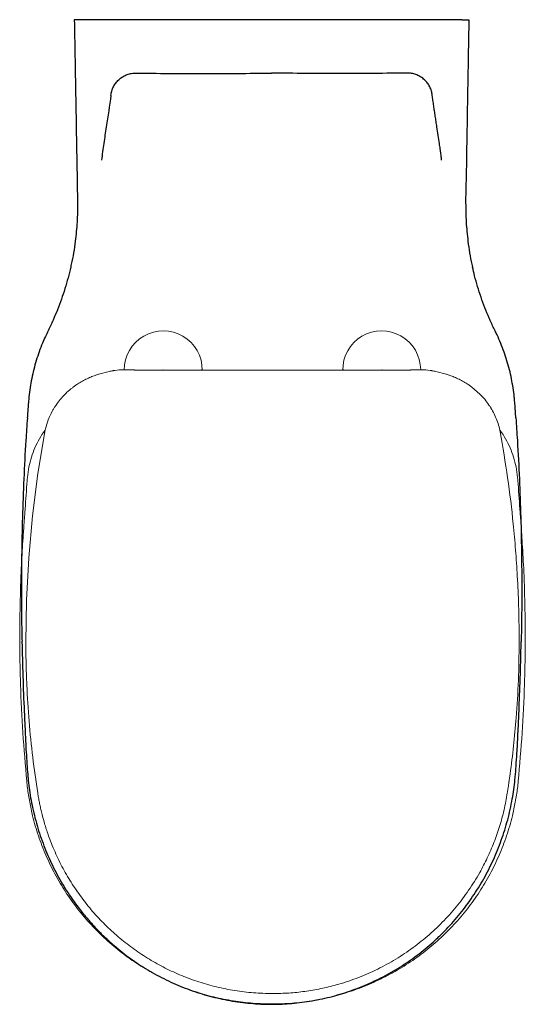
# Model space of a CAD drawing. Header units: millimetres. Extents: x 4840.339 to 4840.698, y 2421.308 to 2422.007.
import ezdxf

# ---------------------------------------------------------------- set-up
doc = ezdxf.new("R2010")
doc.units = ezdxf.units.MM
doc.layers.add('SANINDUSA', color=3, linetype='Continuous')

msp = doc.modelspace()

# ---------------------------------------------------------------- linework, layer by layer
at = {"layer": 'SANINDUSA'}
for p, q in [((4840.65319, 2422.00734), (4840.38322, 2422.00734)), ((4840.37995, 2421.9072), (4840.38047, 2421.87734)), ((4840.65645, 2421.9072), (4840.65593, 2421.87734)), ((4840.69155, 2421.72457), (4840.69075, 2421.73576))]:
    msp.add_line(p, q, dxfattribs=at)
at = {"layer": 'SANINDUSA', "linetype": 'Continuous', "lineweight": 15}
for p, q in [((4840.39561, 2421.75563), (4840.40304, 2421.75753)), ((4840.40692, 2421.75818), (4840.40855, 2421.75838)), ((4840.40855, 2421.75838), (4840.41013, 2421.75854)), ((4840.41391, 2421.75871), (4840.41716, 2421.75868)), ((4840.41765, 2421.75866), (4840.41793, 2421.75865)), ((4840.41793, 2421.75865), (4840.41869, 2421.75861)), ((4840.41869, 2421.75861), (4840.41943, 2421.75857)), ((4840.41943, 2421.75857), (4840.42016, 2421.75853)), ((4840.42097, 2421.75849), (4840.42181, 2421.75845)), ((4840.42181, 2421.75845), (4840.42268, 2421.75842)), ((4840.42268, 2421.75842), (4840.42357, 2421.75839)), ((4840.42448, 2421.75837), (4840.4254, 2421.75836)), ((4840.4254, 2421.75836), (4840.42634, 2421.75835)), ((4840.42634, 2421.75835), (4840.42729, 2421.75834)), ((4840.44135, 2421.75863), (4840.44105, 2421.75834)), ((4840.44135, 2421.75863), (4840.44164, 2421.75834)), ((4840.46833, 2421.75863), (4840.46835, 2421.75863)), ((4840.56936, 2421.75863), (4840.56935, 2421.75863)), ((4840.59635, 2421.75863), (4840.59605, 2421.75834)), ((4840.59635, 2421.75863), (4840.59664, 2421.75834)), ((4840.61135, 2421.75835), (4840.6104, 2421.75834)), ((4840.61229, 2421.75836), (4840.61135, 2421.75835)), ((4840.61321, 2421.75837), (4840.61229, 2421.75836)), ((4840.61501, 2421.75842), (4840.61412, 2421.75839)), ((4840.61588, 2421.75845), (4840.61501, 2421.75842)), ((4840.61672, 2421.75849), (4840.61588, 2421.75845)), ((4840.61826, 2421.75857), (4840.61753, 2421.75853)), ((4840.61901, 2421.75861), (4840.61826, 2421.75857)), ((4840.61976, 2421.75865), (4840.61901, 2421.75861)), ((4840.62004, 2421.75866), (4840.61976, 2421.75865)), ((4840.62378, 2421.75871), (4840.62054, 2421.75868)), ((4840.62915, 2421.75838), (4840.62756, 2421.75854)), ((4840.63078, 2421.75818), (4840.62915, 2421.75838)), ((4840.64208, 2421.75563), (4840.63466, 2421.75753)), ((4840.37745, 2421.74638), (4840.3792, 2421.74764)), ((4840.66025, 2421.74638), (4840.65849, 2421.74764)), ((4840.66608, 2421.74131), (4840.66025, 2421.74638)), ((4840.36424, 2421.73214), (4840.36522, 2421.73364)), ((4840.34492, 2421.68223), (4840.34479, 2421.68072)), ((4840.69278, 2421.68223), (4840.6929, 2421.68072))]:
    msp.add_line(p, q, dxfattribs=at)
at = {"layer": 'SANINDUSA', "linetype": 'Continuous', "lineweight": 15, "flags": 128}
msp.add_lwpolyline([(4840.34381, 2421.56484), (4840.34431, 2421.59496), (4840.34592, 2421.62503), (4840.34862, 2421.65501), (4840.35241, 2421.68488), (4840.35729, 2421.71461), (4840.35729, 2421.71461), (4840.35729, 2421.71461), (4840.35729, 2421.71461), (4840.35729, 2421.71461), (4840.35729, 2421.71462)], dxfattribs=at)
at = {"layer": 'SANINDUSA', "linetype": 'Continuous', "lineweight": 15}
for centre, radius, start, end in [((4840.44135, 2421.75863), 0.02766, 359.40117, 180.27762), ((4840.59635, 2421.75863), 0.02766, 0.23397, 180.61316), ((4840.63942, 2421.71263), 0.03916, 32.44122, 47.09052)]:
    msp.add_arc(centre, radius, start, end, dxfattribs=at)
at = {"layer": 'SANINDUSA'}
for points, knots in [([(4840.3782, 2422.00734), (4840.37835, 2421.999), (4840.37849, 2421.99067), (4840.37871, 2421.97816), (4840.37878, 2421.97399), (4840.37893, 2421.96566), (4840.379, 2421.96149), (4840.37937, 2421.94065), (4840.37966, 2421.92398), (4840.37995, 2421.90731)], [0, 0, 0, 0, 0.25, 0.25, 0.375, 0.375, 0.5, 0.5, 1, 1, 1, 1]), ([(4840.38322, 2422.00734), (4840.38287, 2422.00734), (4840.38253, 2422.00734), (4840.38187, 2422.00734), (4840.38155, 2422.00734), (4840.38093, 2422.00734), (4840.38064, 2422.00734), (4840.38011, 2422.00734), (4840.37985, 2422.00734), (4840.3794, 2422.00734), (4840.37919, 2422.00734), (4840.37884, 2422.00734), (4840.37869, 2422.00734), (4840.37845, 2422.00734), (4840.37836, 2422.00734), (4840.37823, 2422.00734), (4840.3782, 2422.00734), (4840.3782, 2422.00734)], [0, 0, 0, 0, 0.125, 0.125, 0.25, 0.25, 0.375, 0.375, 0.5, 0.5, 0.625, 0.625, 0.75, 0.75, 0.875, 0.875, 1, 1, 1, 1]), ([(4840.65319, 2422.00734), (4840.65354, 2422.00734), (4840.65388, 2422.00734), (4840.65454, 2422.00734), (4840.65486, 2422.00734), (4840.65547, 2422.00734), (4840.65576, 2422.00734), (4840.6563, 2422.00734), (4840.65655, 2422.00734), (4840.65701, 2422.00734), (4840.65721, 2422.00734), (4840.65756, 2422.00734), (4840.65771, 2422.00734), (4840.65796, 2422.00734), (4840.65805, 2422.00734), (4840.65817, 2422.00734), (4840.6582, 2422.00734), (4840.6582, 2422.00734)], [0, 0, 0, 0, 0.125, 0.125, 0.25, 0.25, 0.375, 0.375, 0.5, 0.5, 0.625, 0.625, 0.75, 0.75, 0.875, 0.875, 1, 1, 1, 1]), ([(4840.6582, 2422.00734), (4840.65806, 2421.999), (4840.65791, 2421.99067), (4840.65769, 2421.97816), (4840.65762, 2421.97399), (4840.65747, 2421.96566), (4840.6574, 2421.96149), (4840.65704, 2421.94065), (4840.65675, 2421.92398), (4840.65646, 2421.90731)], [0, 0, 0, 0, 0.25, 0.25, 0.375, 0.375, 0.5, 0.5, 1, 1, 1, 1]), ([(4840.40415, 2421.95354), (4840.40426, 2421.95461), (4840.40447, 2421.95565), (4840.40491, 2421.95717), (4840.40508, 2421.95767), (4840.40547, 2421.95865), (4840.40569, 2421.95914), (4840.40641, 2421.96057), (4840.40696, 2421.96147), (4840.40791, 2421.96273), (4840.40825, 2421.96314), (4840.40896, 2421.96393), (4840.40933, 2421.96431), (4840.4105, 2421.96539), (4840.41134, 2421.96604), (4840.41267, 2421.96689), (4840.41313, 2421.96716), (4840.41407, 2421.96765), (4840.41455, 2421.96787), (4840.41602, 2421.96848), (4840.41702, 2421.96879), (4840.41909, 2421.96923), (4840.42015, 2421.96937), (4840.42122, 2421.9694)], [0, 0, 0, 0, 0.125, 0.125, 0.1875, 0.1875, 0.25, 0.25, 0.375, 0.375, 0.4375, 0.4375, 0.5, 0.5, 0.625, 0.625, 0.6875, 0.6875, 0.75, 0.75, 0.875, 0.875, 1, 1, 1, 1]), ([(4840.42122, 2421.9694), (4840.4293, 2421.96928), (4840.43738, 2421.96922), (4840.45354, 2421.96916), (4840.46162, 2421.96916), (4840.47778, 2421.96917), (4840.48586, 2421.96919), (4840.50203, 2421.96923), (4840.51012, 2421.96926), (4840.5182, 2421.96928)], [0, 0, 0, 0, 0.25, 0.25, 0.5, 0.5, 0.75, 0.75, 1, 1, 1, 1]), ([(4840.61518, 2421.9694), (4840.60711, 2421.96928), (4840.59903, 2421.96922), (4840.58287, 2421.96916), (4840.57479, 2421.96916), (4840.55862, 2421.96917), (4840.55054, 2421.96919), (4840.53437, 2421.96923), (4840.52629, 2421.96926), (4840.5182, 2421.96928)], [0, 0, 0, 0, 0.25, 0.25, 0.5, 0.5, 0.75, 0.75, 1, 1, 1, 1]), ([(4840.63225, 2421.95354), (4840.63214, 2421.95461), (4840.63194, 2421.95565), (4840.63149, 2421.95717), (4840.63132, 2421.95767), (4840.63093, 2421.95865), (4840.63072, 2421.95914), (4840.63, 2421.96057), (4840.62944, 2421.96147), (4840.62849, 2421.96273), (4840.62816, 2421.96314), (4840.62745, 2421.96393), (4840.62707, 2421.96431), (4840.6259, 2421.96539), (4840.62507, 2421.96604), (4840.62374, 2421.96689), (4840.62328, 2421.96716), (4840.62233, 2421.96765), (4840.62185, 2421.96787), (4840.62038, 2421.96848), (4840.61938, 2421.96879), (4840.61732, 2421.96923), (4840.61625, 2421.96937), (4840.61518, 2421.9694)], [0, 0, 0, 0, 0.125, 0.125, 0.1875, 0.1875, 0.25, 0.25, 0.375, 0.375, 0.4375, 0.4375, 0.5, 0.5, 0.625, 0.625, 0.6875, 0.6875, 0.75, 0.75, 0.875, 0.875, 1, 1, 1, 1]), ([(4840.40415, 2421.95354), (4840.4032, 2421.9463), (4840.40203, 2421.93881), (4840.40025, 2421.92729), (4840.39966, 2421.92341), (4840.39879, 2421.91751), (4840.39851, 2421.91553), (4840.39798, 2421.91155), (4840.39771, 2421.90955), (4840.39753, 2421.90753)], [0, 0, 0, 0, 0.5, 0.5, 0.75, 0.75, 0.875, 0.875, 1, 1, 1, 1]), ([(4840.63887, 2421.90753), (4840.63886, 2421.90772), (4840.63881, 2421.90825), (4840.6387, 2421.90926), (4840.63854, 2421.91068), (4840.63834, 2421.91215), (4840.63812, 2421.9138), (4840.63789, 2421.91551), (4840.63761, 2421.91749), (4840.63714, 2421.92072), (4840.63646, 2421.92526), (4840.63567, 2421.93042), (4840.63497, 2421.93494), (4840.63439, 2421.93873), (4840.63382, 2421.94248), (4840.63327, 2421.9462), (4840.63274, 2421.94988), (4840.63242, 2421.95233), (4840.63225, 2421.95354)], [0, 0, 0, 0, 0.011802, 0.034627, 0.065258, 0.104211, 0.130199, 0.172832, 0.215805, 0.259076, 0.383165, 0.512683, 0.595912, 0.678341, 0.759966, 0.840781, 0.920791, 1, 1, 1, 1]), ([(4840.38047, 2421.87734), (4840.38043, 2421.87278), (4840.38034, 2421.86363), (4840.37883, 2421.84902), (4840.37731, 2421.83838), (4840.37576, 2421.83244), (4840.37561, 2421.83188)], [0, 0, 0, 0, 0.298516, 0.598427, 0.961779, 1, 1, 1, 1]), ([(4840.65593, 2421.87734), (4840.65598, 2421.87278), (4840.65607, 2421.86363), (4840.65758, 2421.84902), (4840.65911, 2421.83831), (4840.66069, 2421.8323), (4840.66085, 2421.83166)], [0, 0, 0, 0, 0.297056, 0.595501, 0.957075, 1, 1, 1, 1]), ([(4840.37565, 2421.83187), (4840.37564, 2421.83182), (4840.3751, 2421.82916), (4840.37375, 2421.82395), (4840.37158, 2421.81627), (4840.36907, 2421.80871), (4840.36628, 2421.80126), (4840.36317, 2421.79393), (4840.3609, 2421.78894), (4840.3596, 2421.78642), (4840.35952, 2421.78627)], [0, 0, 0, 0, 0.003195, 0.167962, 0.332571, 0.496867, 0.66078, 0.824762, 0.98935, 1, 1, 1, 1]), ([(4840.6769, 2421.78628), (4840.67659, 2421.7869), (4840.67505, 2421.78989), (4840.67259, 2421.79538), (4840.66954, 2421.80275), (4840.6668, 2421.81024), (4840.66437, 2421.81781), (4840.66236, 2421.82495), (4840.6613, 2421.82959), (4840.66085, 2421.83166)], [0, 0, 0, 0, 0.043185, 0.208727, 0.374201, 0.539244, 0.703836, 0.868702, 1, 1, 1, 1]), ([(4840.35956, 2421.78625), (4840.35891, 2421.78494), (4840.3575, 2421.78209), (4840.35539, 2421.77716), (4840.3532, 2421.77148), (4840.35115, 2421.76526), (4840.34939, 2421.75893), (4840.34794, 2421.75251), (4840.3468, 2421.74603), (4840.34605, 2421.74044), (4840.34581, 2421.737), (4840.34572, 2421.73575)], [0, 0, 0, 0, 0.083077, 0.181276, 0.305133, 0.429343, 0.554339, 0.678885, 0.80374, 0.928793, 1, 1, 1, 1]), ([(4840.69075, 2421.73576), (4840.69065, 2421.73693), (4840.69037, 2421.74029), (4840.68963, 2421.74581), (4840.68851, 2421.75229), (4840.68707, 2421.75871), (4840.68532, 2421.76505), (4840.68327, 2421.7713), (4840.6809, 2421.77745), (4840.67877, 2421.78245), (4840.6773, 2421.78533), (4840.67683, 2421.78624)], [0, 0, 0, 0, 0.067108, 0.191864, 0.316734, 0.441576, 0.56627, 0.690724, 0.8161, 0.941538, 1, 1, 1, 1]), ([(4840.34566, 2421.73576), (4840.34547, 2421.73353), (4840.34517, 2421.72978), (4840.34493, 2421.72602), (4840.34484, 2421.72448)], [0, 0, 0, 0, 0.591816, 1, 1, 1, 1]), ([(4840.34488, 2421.72448), (4840.3445, 2421.71914), (4840.34347, 2421.70469), (4840.3423, 2421.68111), (4840.3413, 2421.65373), (4840.34073, 2421.62635), (4840.34061, 2421.59897), (4840.34075, 2421.57884), (4840.34103, 2421.56783), (4840.34108, 2421.56595)], [0, 0, 0, 0, 0.101273, 0.273823, 0.446561, 0.6193, 0.791818, 0.964381, 1, 1, 1, 1]), ([(4840.69152, 2421.72456), (4840.6919, 2421.71919), (4840.69293, 2421.70472), (4840.69411, 2421.68111), (4840.6951, 2421.65373), (4840.69568, 2421.62635), (4840.69579, 2421.59897), (4840.69565, 2421.57874), (4840.69537, 2421.56764), (4840.69532, 2421.56567)], [0, 0, 0, 0, 0.101556, 0.27371, 0.446052, 0.618394, 0.790517, 0.962684, 1, 1, 1, 1]), ([(4840.34103, 2421.56595), (4840.34104, 2421.56579), (4840.34115, 2421.55748), (4840.34167, 2421.54079), (4840.34246, 2421.51874), (4840.34314, 2421.50486), (4840.3434, 2421.49936)], [0, 0, 0, 0, 0.006847, 0.374268, 0.751986, 1, 1, 1, 1]), ([(4840.693, 2421.49936), (4840.69308, 2421.50073), (4840.69353, 2421.50908), (4840.69417, 2421.52554), (4840.69495, 2421.54627), (4840.69522, 2421.56002), (4840.69533, 2421.56566)], [0, 0, 0, 0, 0.062206, 0.378135, 0.744735, 1, 1, 1, 1]), ([(4840.34337, 2421.49936), (4840.34347, 2421.49732), (4840.34384, 2421.48976), (4840.34443, 2421.47981), (4840.34505, 2421.47192), (4840.34524, 2421.46954)], [0, 0, 0, 0, 0.204533, 0.760697, 1, 1, 1, 1]), ([(4840.69117, 2421.46954), (4840.69117, 2421.46957), (4840.69142, 2421.47208), (4840.69177, 2421.47763), (4840.69244, 2421.48754), (4840.69281, 2421.49496), (4840.69303, 2421.49936)], [0, 0, 0, 0, 0.002762, 0.253636, 0.558369, 1, 1, 1, 1]), ([(4840.34529, 2421.46954), (4840.34536, 2421.46864), (4840.34563, 2421.46549), (4840.34631, 2421.45993), (4840.34745, 2421.45295), (4840.34893, 2421.44575), (4840.35072, 2421.43853), (4840.35284, 2421.43125), (4840.35527, 2421.42407), (4840.35799, 2421.417), (4840.36101, 2421.41006), (4840.3643, 2421.40327), (4840.36787, 2421.39663), (4840.37171, 2421.39016), (4840.37581, 2421.38387), (4840.38017, 2421.37777), (4840.38477, 2421.37187), (4840.38961, 2421.36617), (4840.3947, 2421.3607), (4840.39906, 2421.35632), (4840.4018, 2421.35385), (4840.40269, 2421.35305)], [0, 0, 0, 0, 0.020471, 0.071256, 0.12639, 0.180165, 0.23719, 0.29424, 0.351274, 0.408258, 0.465163, 0.52196, 0.578566, 0.63517, 0.691702, 0.748076, 0.804339, 0.860544, 0.916742, 0.972984, 1, 1, 1, 1]), ([(4840.63372, 2421.35305), (4840.6348, 2421.35403), (4840.63773, 2421.35669), (4840.64225, 2421.36126), (4840.64729, 2421.36673), (4840.65208, 2421.37242), (4840.65664, 2421.37831), (4840.66095, 2421.38439), (4840.66501, 2421.39067), (4840.66882, 2421.39714), (4840.67236, 2421.40377), (4840.67563, 2421.41056), (4840.67861, 2421.41748), (4840.6813, 2421.42453), (4840.6837, 2421.43169), (4840.68581, 2421.43897), (4840.68761, 2421.44633), (4840.68905, 2421.4535), (4840.69018, 2421.46056), (4840.69082, 2421.46582), (4840.69106, 2421.46887), (4840.69112, 2421.46954)], [0, 0, 0, 0, 0.033003, 0.089188, 0.145078, 0.200986, 0.25695, 0.313021, 0.369247, 0.425679, 0.482361, 0.539029, 0.595621, 0.65237, 0.709246, 0.766222, 0.823265, 0.880342, 0.931068, 0.984659, 1, 1, 1, 1]), ([(4840.40268, 2421.35304), (4840.40392, 2421.3519), (4840.40698, 2421.34911), (4840.4121, 2421.34493), (4840.41798, 2421.34048), (4840.42407, 2421.3363), (4840.42916, 2421.33305), (4840.43227, 2421.3313), (4840.43323, 2421.33076)], [0, 0, 0, 0, 0.133262, 0.3280279, 0.5226407, 0.7174539, 0.912762, 1, 1, 1, 1]), ([(4840.60319, 2421.33074), (4840.60524, 2421.33194), (4840.6094, 2421.33438), (4840.61548, 2421.33841), (4840.62147, 2421.34272), (4840.62723, 2421.34731), (4840.63132, 2421.35075), (4840.63342, 2421.35273), (4840.63374, 2421.35303)], [0, 0, 0, 0, 0.187601, 0.382619, 0.577091, 0.771406, 0.965916, 1, 1, 1, 1]), ([(4840.43321, 2421.33074), (4840.43331, 2421.33068), (4840.43552, 2421.32935), (4840.43999, 2421.327), (4840.4466, 2421.32373), (4840.45335, 2421.3208), (4840.4602, 2421.31815), (4840.46716, 2421.3158), (4840.47424, 2421.31374), (4840.48141, 2421.31198), (4840.48865, 2421.31054), (4840.49592, 2421.3094), (4840.50322, 2421.30859), (4840.51048, 2421.30809), (4840.51547, 2421.30797), (4840.51804, 2421.30795), (4840.5182, 2421.30795)], [0, 0, 0, 0, 0.003822, 0.086981, 0.170118, 0.252513, 0.334859, 0.417527, 0.500409, 0.58339, 0.666324, 0.749084, 0.831557, 0.913637, 0.994403, 1, 1, 1, 1]), ([(4840.5182, 2421.30794), (4840.51827, 2421.30794), (4840.52077, 2421.30796), (4840.52556, 2421.30808), (4840.53269, 2421.30854), (4840.5398, 2421.30931), (4840.54703, 2421.31041), (4840.55424, 2421.31182), (4840.5614, 2421.31354), (4840.5685, 2421.31557), (4840.57551, 2421.3179), (4840.5824, 2421.32053), (4840.58916, 2421.32344), (4840.59575, 2421.32665), (4840.60042, 2421.3291), (4840.60285, 2421.33055), (4840.60319, 2421.33075)], [0, 0, 0, 0, 0.002413, 0.084093, 0.161459, 0.243173, 0.32535, 0.407907, 0.490736, 0.573723, 0.656742, 0.739647, 0.822322, 0.904627, 0.98677, 1, 1, 1, 1])]:
    msp.add_open_spline(points, degree=3, knots=knots, dxfattribs=at)
at = {"layer": 'SANINDUSA', "linetype": 'Continuous', "lineweight": 15}
for points, knots in [([(4840.40304, 2421.75753), (4840.40395, 2421.75768), (4840.40487, 2421.75783), (4840.40578, 2421.75801), (4840.40578, 2421.75801), (4840.40578, 2421.75801), (4840.40578, 2421.75801), (4840.4058, 2421.75802), (4840.40591, 2421.75803), (4840.40629, 2421.75809), (4840.40665, 2421.75814), (4840.40692, 2421.75818)], [0, 0, 0, 0, 0.708049, 0.708053, 0.708057, 0.708074, 0.708227, 0.709438, 0.719141, 0.796754, 1, 1, 1, 1]), ([(4840.41013, 2421.75854), (4840.41114, 2421.75861), (4840.41241, 2421.75869), (4840.41366, 2421.75871), (4840.41391, 2421.75871)], [0, 0, 0, 0, 0.796054, 1, 1, 1, 1]), ([(4840.41716, 2421.75868), (4840.41728, 2421.75867), (4840.41745, 2421.75867), (4840.41761, 2421.75866), (4840.41764, 2421.75866)], [0, 0, 0, 0, 0.785323, 1, 1, 1, 1]), ([(4840.42016, 2421.75853), (4840.4202, 2421.75853), (4840.42047, 2421.75852), (4840.42074, 2421.7585), (4840.42097, 2421.75849)], [0, 0, 0, 0, 0.153536, 1, 1, 1, 1]), ([(4840.42357, 2421.75839), (4840.42359, 2421.75839), (4840.42389, 2421.75838), (4840.4242, 2421.75838), (4840.42448, 2421.75837)], [0, 0, 0, 0, 0.074065, 1, 1, 1, 1]), ([(4840.42729, 2421.75834), (4840.42729, 2421.75834), (4840.45552, 2421.75834), (4840.48604, 2421.75834), (4840.51655, 2421.75834), (4840.51885, 2421.75834)], [0, 0, 0, 0, 0.000082, 0.924914, 1, 1, 1, 1]), ([(4840.6104, 2421.75834), (4840.6104, 2421.75834), (4840.58217, 2421.75834), (4840.55165, 2421.75834), (4840.52114, 2421.75834), (4840.51885, 2421.75834)], [0, 0, 0, 0, 0.000082, 0.924914, 1, 1, 1, 1]), ([(4840.61412, 2421.75839), (4840.6141, 2421.75839), (4840.6138, 2421.75838), (4840.61349, 2421.75838), (4840.61321, 2421.75837)], [0, 0, 0, 0, 0.074065, 1, 1, 1, 1]), ([(4840.61753, 2421.75853), (4840.61749, 2421.75853), (4840.61723, 2421.75852), (4840.61695, 2421.7585), (4840.61672, 2421.75849)], [0, 0, 0, 0, 0.153536, 1, 1, 1, 1]), ([(4840.62054, 2421.75868), (4840.62041, 2421.75867), (4840.62025, 2421.75867), (4840.62008, 2421.75866), (4840.62005, 2421.75866)], [0, 0, 0, 0, 0.785323, 1, 1, 1, 1]), ([(4840.62756, 2421.75854), (4840.62655, 2421.75861), (4840.62528, 2421.75869), (4840.62403, 2421.75871), (4840.62378, 2421.75871)], [0, 0, 0, 0, 0.796054, 1, 1, 1, 1]), ([(4840.63466, 2421.75753), (4840.63374, 2421.75768), (4840.63282, 2421.75783), (4840.63191, 2421.75801), (4840.63191, 2421.75801), (4840.63191, 2421.75801), (4840.63191, 2421.75801), (4840.6319, 2421.75802), (4840.63178, 2421.75803), (4840.63141, 2421.75809), (4840.63104, 2421.75814), (4840.63078, 2421.75818)], [0, 0, 0, 0, 0.708049, 0.708053, 0.708057, 0.708074, 0.708227, 0.709438, 0.719141, 0.796754, 1, 1, 1, 1]), ([(4840.3792, 2421.74764), (4840.37943, 2421.7478), (4840.3807, 2421.74867), (4840.38309, 2421.75015), (4840.38644, 2421.75196), (4840.38973, 2421.75347), (4840.3927, 2421.75465), (4840.39462, 2421.75531), (4840.39551, 2421.7556), (4840.39561, 2421.75563)], [0, 0, 0, 0, 0.045122, 0.252445, 0.460002, 0.667927, 0.845737, 0.982873, 1, 1, 1, 1]), ([(4840.65849, 2421.74764), (4840.65826, 2421.7478), (4840.65699, 2421.74867), (4840.6546, 2421.75015), (4840.65125, 2421.75196), (4840.64796, 2421.75347), (4840.64499, 2421.75465), (4840.64308, 2421.75531), (4840.64218, 2421.7556), (4840.64208, 2421.75563)], [0, 0, 0, 0, 0.045122, 0.252445, 0.460002, 0.667927, 0.845737, 0.982873, 1, 1, 1, 1]), ([(4840.37161, 2421.74131), (4840.37172, 2421.74142), (4840.37252, 2421.74222), (4840.37388, 2421.74348), (4840.37573, 2421.74505), (4840.37687, 2421.74594), (4840.37745, 2421.74638)], [0, 0, 0, 0, 0.0614915, 0.4386395, 0.7195054, 1, 1, 1, 1]), ([(4840.36522, 2421.73364), (4840.3662, 2421.73499), (4840.36815, 2421.73769), (4840.37045, 2421.7401), (4840.37161, 2421.74131)], [0, 0, 0, 0, 0.498805, 1, 1, 1, 1]), ([(4840.35729, 2421.71462), (4840.35729, 2421.71462), (4840.35729, 2421.71463), (4840.35731, 2421.71471), (4840.35744, 2421.7154), (4840.35804, 2421.71827), (4840.3595, 2421.72318), (4840.3615, 2421.72721), (4840.36251, 2421.72921)], [0, 0, 0, 0, 0.000022, 0.001867, 0.016621, 0.134411, 0.567993, 1, 1, 1, 1]), ([(4840.36251, 2421.72921), (4840.36268, 2421.72952), (4840.36323, 2421.73052), (4840.36383, 2421.73148), (4840.36424, 2421.73214)], [0, 0, 0, 0, 0.313807, 1, 1, 1, 1]), ([(4840.67346, 2421.73215), (4840.6733, 2421.7324), (4840.67303, 2421.7328), (4840.67271, 2421.73328), (4840.67255, 2421.73352), (4840.67248, 2421.73361), (4840.67247, 2421.73363), (4840.67247, 2421.73363), (4840.67247, 2421.73363), (4840.67247, 2421.73364), (4840.67247, 2421.73364), (4840.67247, 2421.73364)], [0, 0, 0, 0, 0.4999991, 0.812509, 0.9687673, 0.9882986, 0.9980668, 0.9992864, 0.9998986, 0.9999741, 1, 1, 1, 1]), ([(4840.6752, 2421.72922), (4840.67506, 2421.72947), (4840.67478, 2421.72996), (4840.67435, 2421.7307), (4840.67391, 2421.73143), (4840.67361, 2421.73191), (4840.67346, 2421.73215)], [0, 0, 0, 0, 0.2507061, 0.5000014, 0.7492995, 1, 1, 1, 1]), ([(4840.68041, 2421.71462), (4840.68007, 2421.7162), (4840.67939, 2421.71938), (4840.67776, 2421.72397), (4840.67632, 2421.72711), (4840.67542, 2421.72881), (4840.67527, 2421.72909), (4840.67521, 2421.72919), (4840.6752, 2421.72921), (4840.6752, 2421.72922), (4840.6752, 2421.72922), (4840.6752, 2421.72922), (4840.6752, 2421.72922), (4840.6752, 2421.72922), (4840.6752, 2421.72922), (4840.6752, 2421.72922)], [0, 0, 0, 0, 0.312487, 0.62497, 0.937477, 0.976553, 0.996091, 0.998533, 0.999754, 0.999907, 0.999983, 0.999993, 0.999997, 0.999999, 1, 1, 1, 1]), ([(4840.35755, 2421.71585), (4840.35747, 2421.71577), (4840.35588, 2421.71385), (4840.35336, 2421.70965), (4840.3501, 2421.7033), (4840.34764, 2421.69659), (4840.34579, 2421.68956), (4840.34521, 2421.68472), (4840.34492, 2421.68223)], [0, 0, 0, 0, 0.009111, 0.205952, 0.401664, 0.597977, 0.79374, 1, 1, 1, 1]), ([(4840.6801, 2421.71591), (4840.68019, 2421.71581), (4840.6818, 2421.71387), (4840.68433, 2421.70965), (4840.68759, 2421.7033), (4840.69006, 2421.69659), (4840.6919, 2421.68956), (4840.69248, 2421.68472), (4840.69278, 2421.68223)], [0, 0, 0, 0, 0.011163, 0.207597, 0.402903, 0.598809, 0.794167, 1, 1, 1, 1]), ([(4840.69389, 2421.56484), (4840.69389, 2421.5661), (4840.69389, 2421.56862), (4840.69387, 2421.57241), (4840.69383, 2421.57619), (4840.69377, 2421.57997), (4840.6937, 2421.58376), (4840.69361, 2421.58754), (4840.69334, 2421.59699), (4840.69272, 2421.61135), (4840.69143, 2421.63061), (4840.68933, 2421.65392), (4840.686, 2421.68199), (4840.68227, 2421.70374), (4840.68041, 2421.71462)], [0, 0, 0, 0, 0.025138, 0.050271, 0.075402, 0.100528, 0.125651, 0.15077, 0.175886, 0.313965, 0.437182, 0.560348, 0.780193, 1, 1, 1, 1]), ([(4840.34479, 2421.68072), (4840.34471, 2421.67958), (4840.34414, 2421.67179), (4840.3433, 2421.66011), (4840.34253, 2421.64957), (4840.34225, 2421.64568)], [0, 0, 0, 0, 0.097608, 0.66681, 1, 1, 1, 1]), ([(4840.6929, 2421.68072), (4840.69298, 2421.67958), (4840.69355, 2421.67179), (4840.6944, 2421.66011), (4840.69516, 2421.64957), (4840.69544, 2421.64568)], [0, 0, 0, 0, 0.097608, 0.66681, 1, 1, 1, 1]), ([(4840.34225, 2421.64568), (4840.34213, 2421.64402), (4840.342, 2421.64217), (4840.34188, 2421.64031), (4840.34186, 2421.64012)], [0, 0, 0, 0, 0.898003, 1, 1, 1, 1]), ([(4840.69544, 2421.64568), (4840.69556, 2421.64402), (4840.69569, 2421.64217), (4840.69582, 2421.64031), (4840.69583, 2421.64012)], [0, 0, 0, 0, 0.898003, 1, 1, 1, 1]), ([(4840.34186, 2421.64012), (4840.34175, 2421.63846), (4840.3412, 2421.63015), (4840.3403, 2421.61294), (4840.33954, 2421.58849), (4840.33938, 2421.56179), (4840.33996, 2421.53254), (4840.34143, 2421.50075), (4840.34343, 2421.47792), (4840.34443, 2421.4665)], [0, 0, 0, 0, 0.028763, 0.14382, 0.297355, 0.450913, 0.604446, 0.802223, 1, 1, 1, 1]), ([(4840.69583, 2421.64012), (4840.69594, 2421.63846), (4840.69649, 2421.63015), (4840.69739, 2421.61294), (4840.69815, 2421.58849), (4840.69831, 2421.56179), (4840.69773, 2421.53254), (4840.69626, 2421.50075), (4840.69426, 2421.47792), (4840.69326, 2421.4665)], [0, 0, 0, 0, 0.028763, 0.14382, 0.297355, 0.450913, 0.604446, 0.802223, 1, 1, 1, 1]), ([(4840.3522, 2421.45806), (4840.35096, 2421.46653), (4840.34848, 2421.48347), (4840.34595, 2421.50904), (4840.34452, 2421.53147), (4840.34404, 2421.54642), (4840.3439, 2421.55387), (4840.34385, 2421.55702), (4840.34382, 2421.56067), (4840.34381, 2421.56328), (4840.34381, 2421.56484)], [0, 0, 0, 0, 0.239596, 0.479108, 0.718615, 0.868268, 0.897671, 0.927076, 0.956483, 1, 1, 1, 1]), ([(4840.6855, 2421.45806), (4840.68554, 2421.45837), (4840.68564, 2421.459), (4840.68579, 2421.45994), (4840.68593, 2421.46089), (4840.68608, 2421.46183), (4840.68622, 2421.46277), (4840.68636, 2421.46372), (4840.6865, 2421.46466), (4840.68688, 2421.46727), (4840.68815, 2421.47619), (4840.69002, 2421.49146), (4840.69207, 2421.51366), (4840.69357, 2421.53812), (4840.69378, 2421.55593), (4840.69389, 2421.56484)], [0, 0, 0, 0, 0.008902, 0.017803, 0.026704, 0.035606, 0.044506, 0.053407, 0.062307, 0.071208, 0.127147, 0.314437, 0.501689, 0.750798, 1, 1, 1, 1]), ([(4840.34443, 2421.4665), (4840.3446, 2421.46484), (4840.34513, 2421.45986), (4840.34643, 2421.45161), (4840.34885, 2421.44026), (4840.35253, 2421.42758), (4840.35784, 2421.41377), (4840.36428, 2421.40044), (4840.3718, 2421.38771), (4840.38039, 2421.37568), (4840.38997, 2421.3644), (4840.40045, 2421.35396), (4840.41176, 2421.34444), (4840.42385, 2421.33593), (4840.43662, 2421.32846), (4840.44997, 2421.32207), (4840.46354, 2421.31692), (4840.47724, 2421.313), (4840.49097, 2421.31025), (4840.50487, 2421.30851), (4840.51419, 2421.30829), (4840.51885, 2421.30818)], [0, 0, 0, 0, 0.019364, 0.058168, 0.096972, 0.154083, 0.211397, 0.268712, 0.325822, 0.382925, 0.440233, 0.49754, 0.554643, 0.611745, 0.669051, 0.726357, 0.783458, 0.837507, 0.891729, 0.945951, 1, 1, 1, 1]), ([(4840.69326, 2421.4665), (4840.69309, 2421.46484), (4840.69256, 2421.45986), (4840.69126, 2421.45161), (4840.68884, 2421.44026), (4840.68516, 2421.42758), (4840.67985, 2421.41377), (4840.67342, 2421.40044), (4840.66589, 2421.38771), (4840.6573, 2421.37568), (4840.64772, 2421.3644), (4840.63724, 2421.35396), (4840.62593, 2421.34444), (4840.61384, 2421.33593), (4840.60107, 2421.32846), (4840.58773, 2421.32207), (4840.57415, 2421.31692), (4840.56045, 2421.313), (4840.54672, 2421.31025), (4840.53282, 2421.30851), (4840.5235, 2421.30829), (4840.51885, 2421.30818)], [0, 0, 0, 0, 0.019364, 0.058168, 0.096972, 0.154083, 0.211397, 0.268712, 0.325822, 0.382925, 0.440233, 0.49754, 0.554643, 0.611745, 0.669051, 0.726357, 0.783458, 0.837507, 0.891729, 0.945951, 1, 1, 1, 1]), ([(4840.51885, 2421.31557), (4840.51434, 2421.31567), (4840.50539, 2421.31588), (4840.49212, 2421.31752), (4840.47917, 2421.3201), (4840.46657, 2421.32368), (4840.45438, 2421.32818), (4840.44263, 2421.33357), (4840.43137, 2421.33982), (4840.42065, 2421.3469), (4840.41051, 2421.35475), (4840.40099, 2421.36334), (4840.39214, 2421.37264), (4840.38401, 2421.3826), (4840.37663, 2421.3932), (4840.37005, 2421.40438), (4840.36432, 2421.41612), (4840.36006, 2421.42688), (4840.35698, 2421.43646), (4840.35536, 2421.4425), (4840.35445, 2421.44637), (4840.35408, 2421.44802), (4840.35373, 2421.44968), (4840.35339, 2421.45134), (4840.35306, 2421.45301), (4840.35276, 2421.45469), (4840.35247, 2421.45637), (4840.35229, 2421.4575), (4840.3522, 2421.45806)], [0, 0, 0, 0, 0.056646, 0.112527, 0.167788, 0.222555, 0.276936, 0.331027, 0.384909, 0.438655, 0.492329, 0.545995, 0.599713, 0.653547, 0.707569, 0.761857, 0.8165, 0.871606, 0.907176, 0.94302, 0.950097, 0.957186, 0.964288, 0.971403, 0.978531, 0.985674, 0.99283, 1, 1, 1, 1]), ([(4840.51885, 2421.31557), (4840.52272, 2421.31564), (4840.53042, 2421.31579), (4840.54186, 2421.31701), (4840.55308, 2421.31892), (4840.56525, 2421.32187), (4840.57826, 2421.32612), (4840.5919, 2421.33195), (4840.60492, 2421.33892), (4840.61724, 2421.34697), (4840.6288, 2421.35604), (4840.63953, 2421.36608), (4840.64937, 2421.37703), (4840.65824, 2421.38884), (4840.66554, 2421.40056), (4840.67145, 2421.41198), (4840.67617, 2421.42292), (4840.68012, 2421.43428), (4840.68334, 2421.44601), (4840.68478, 2421.45402), (4840.6855, 2421.45806)], [0, 0, 0, 0, 0.048693, 0.09681, 0.144444, 0.191679, 0.254155, 0.316205, 0.377957, 0.439521, 0.500996, 0.562476, 0.624052, 0.685826, 0.747908, 0.79744, 0.847323, 0.897643, 0.948498, 1, 1, 1, 1])]:
    msp.add_open_spline(points, degree=3, knots=knots, dxfattribs=at)

doc.saveas('drawing.dxf')
